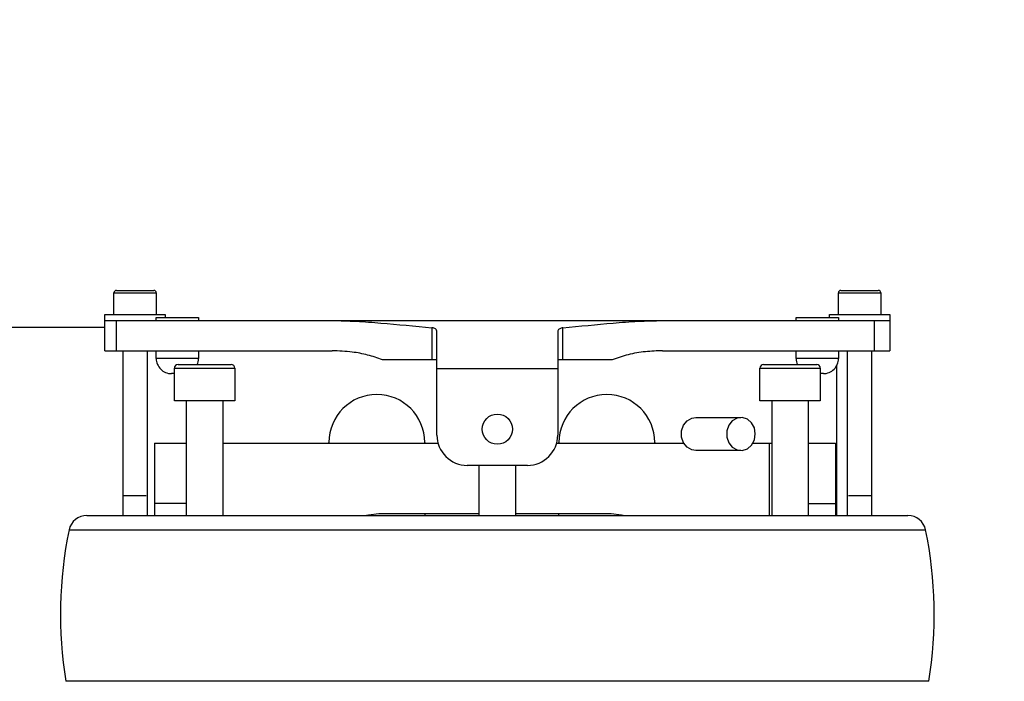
# Model space of a CAD drawing. Header units: inches. Extents: x 144.9 to 238.4, y 214.8 to 247.7.
# Tile 188 of 256: x 183.17 to 183.571, y 225.295 to 225.565. Entities that reach past the tile are written whole.
import ezdxf

# ---------------------------------------------------------------- set-up
doc = ezdxf.new("R2010")
doc.units = ezdxf.units.IN
doc.header["$LTSCALE"] = 0.25
doc.header["$MEASUREMENT"] = 0
doc.layers.add('ANNOTATIONS', color=1, linetype='Continuous')
doc.layers.add('MOTOR RH', color=7, linetype='Continuous')
doc.styles.add('ARIAL', font='arial.ttf', dxfattribs={"height": 0.09375})
doc.dimstyles.new('STANDARD$0', dxfattribs={"dimtxt": 0.09375, "dimasz": 0.09375, "dimexe": 0.03125, "dimexo": 0.046875, "dimgap": 0.09, "dimtad": 0, "dimtih": 1, "dimtoh": 1, "dimdec": 4, "dimzin": 0, "dimdsep": 46, "dimtxsty": 'ARIAL', "dimcen": 0.09, "dimadec": 0, "dimazin": 0, "dimtfac": 1, "dimtdec": 4, "dimtofl": 0, "dimtmove": 0, "dimatfit": 1, "dimfxl": 1, "dimtolj": 1, "dimtzin": 0, "dimarcsym": 0})

# ---------------------------------------------------------------- blocks, each defined once
blk = doc.blocks.new('*D49')
at = {"layer": 'ANNOTATIONS', "color": 0, "lineweight": -2, "transparency": 16777216}
for p, q in [((182.6900893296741, 223.8493624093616), (182.6900893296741, 225.9990556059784)), ((183.8307143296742, 224.9900478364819), (183.8307143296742, 225.9990556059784)), ((182.7838393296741, 225.9678056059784), (182.9752918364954, 225.9678056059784)), ((183.7369643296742, 225.9678056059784), (183.5455118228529, 225.9678056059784))]:
    blk.add_line(p, q, dxfattribs=at)
at = {"layer": 'ANNOTATIONS', "color": 0, "transparency": 16777216}
for points in [[(182.7838393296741, 225.9834306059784), (182.7838393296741, 225.9521806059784), (182.6900893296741, 225.9678056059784)], [(183.7369643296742, 225.9834306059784), (183.7369643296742, 225.9521806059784), (183.8307143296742, 225.9678056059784)]]:
    blk.add_solid(points, dxfattribs=at)
at = {"layer": 'defpoints', "color": 0, "transparency": 16777216}
for p in [(182.6900893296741, 225.9678056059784), (183.8307143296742, 224.9431728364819), (182.6900893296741, 223.8024874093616)]:
    blk.add_point(p, dxfattribs=at)
at = {"layer": 'ANNOTATIONS', "color": 0, "transparency": 16777216, "insert": (183.2604018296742, 225.9678056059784), "char_height": 0.09375, "attachment_point": 5, "style": 'ARIAL'}
blk.add_mtext('\\A1;18 5/8"', dxfattribs=at)
blk = doc.blocks.new('*D51')
at = {"layer": 'ANNOTATIONS', "color": 0, "lineweight": -2, "transparency": 16777216}
for p, q in [((182.6900893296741, 223.8493624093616), (182.6900893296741, 226.3654182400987)), ((184.1636564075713, 225.1127240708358), (184.1636564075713, 226.3654182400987)), ((182.7838393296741, 226.3341682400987), (183.2225311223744, 226.3341682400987)), ((184.0699064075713, 226.3341682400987), (183.631214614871, 226.3341682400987))]:
    blk.add_line(p, q, dxfattribs=at)
at = {"layer": 'ANNOTATIONS', "color": 0, "transparency": 16777216}
for points in [[(182.7838393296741, 226.3497932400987), (182.7838393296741, 226.3185432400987), (182.6900893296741, 226.3341682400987)], [(184.0699064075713, 226.3497932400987), (184.0699064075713, 226.3185432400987), (184.1636564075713, 226.3341682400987)]]:
    blk.add_solid(points, dxfattribs=at)
at = {"layer": 'defpoints', "color": 0, "transparency": 16777216}
for p in [(182.6900893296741, 226.3341682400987), (184.1636564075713, 225.0658490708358), (182.6900893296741, 223.8024874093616)]:
    blk.add_point(p, dxfattribs=at)
at = {"layer": 'ANNOTATIONS', "color": 0, "transparency": 16777216, "insert": (183.4268728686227, 226.3341682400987), "char_height": 0.09375, "attachment_point": 5, "style": 'ARIAL'}
blk.add_mtext('\\A1;24""', dxfattribs=at)

msp = doc.modelspace()

# ---------------------------------------------------------------- linework, layer by layer
at = {"layer": 'MOTOR RH'}
for p, q in [((183.2079596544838, 225.4442953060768), (183.2079596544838, 225.4531535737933)), ((183.2079596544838, 225.4531535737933), (183.2251840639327, 225.4531535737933)), ((183.2251840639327, 225.4531535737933), (183.2251840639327, 225.4442953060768)), ((183.503235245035, 225.4442953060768), (183.503235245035, 225.4531535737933)), ((183.503235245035, 225.4531535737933), (183.5204596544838, 225.4531535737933)), ((183.5204596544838, 225.4531535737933), (183.5204596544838, 225.4442953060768)), ((183.2042687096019, 225.4442953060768), (183.2288750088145, 225.4442953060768)), ((183.2042687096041, 225.4295315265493), (183.2042687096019, 225.4442953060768)), ((183.2042687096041, 225.4418346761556), (183.5241505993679, 225.4418346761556)), ((183.2089611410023, 225.4295315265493), (183.2089611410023, 225.4418346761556)), ((183.2251840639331, 225.4418346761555), (183.2251840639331, 225.4430649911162)), ((183.2251840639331, 225.4430649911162), (183.2424084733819, 225.4430649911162)), ((183.2288750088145, 225.4442953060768), (183.2288750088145, 225.4430649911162)), ((183.2424084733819, 225.4430649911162), (183.2424084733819, 225.4418346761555)), ((183.4860108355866, 225.4418346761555), (183.4860108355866, 225.4430649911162)), ((183.4860108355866, 225.4430649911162), (183.5032352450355, 225.4430649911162)), ((183.4995443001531, 225.4430649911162), (183.4995443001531, 225.4442953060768)), ((183.4995443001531, 225.4442953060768), (183.5241505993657, 225.4442953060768)), ((183.5032352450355, 225.4430649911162), (183.5032352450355, 225.4418346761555)), ((183.5179096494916, 225.4295315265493), (183.5179096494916, 225.4418346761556)), ((183.5241505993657, 225.4442953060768), (183.5241505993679, 225.4295315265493)), ((183.2042687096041, 225.4390049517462), (183.0713393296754, 225.4390049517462)), ((183.3374855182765, 225.438903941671), (183.3374855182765, 225.4258405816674)), ((183.3396033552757, 225.3950827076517), (183.3396033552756, 225.4371299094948)), ((183.3888159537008, 225.4371299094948), (183.3888159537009, 225.3950827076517)), ((183.3909337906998, 225.4258405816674), (183.3909337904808, 225.4389039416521)), ((183.2042687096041, 225.4295315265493), (183.2968781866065, 225.4295315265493)), ((183.2116505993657, 225.3623563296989), (183.2116505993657, 225.4295315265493)), ((183.2214931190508, 225.4295315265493), (183.2214931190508, 225.3623563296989)), ((183.2251840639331, 225.4263327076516), (183.2251840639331, 225.4295315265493)), ((183.2424084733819, 225.4295315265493), (183.2424084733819, 225.4263327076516)), ((183.4315411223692, 225.4295315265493), (183.5241505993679, 225.4295315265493)), ((183.4860108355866, 225.4263327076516), (183.4860108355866, 225.4295315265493)), ((183.5032352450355, 225.4295315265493), (183.5032352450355, 225.4263327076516)), ((183.5069261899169, 225.3623563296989), (183.5069261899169, 225.4295315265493)), ((183.5167687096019, 225.4295315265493), (183.5167687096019, 225.3623563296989)), ((183.2424084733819, 225.4263327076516), (183.2251840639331, 225.4263327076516)), ((183.3396033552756, 225.4258405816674), (183.3173482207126, 225.4258405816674)), ((183.4110710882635, 225.4258405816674), (183.3888159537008, 225.4258405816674)), ((183.5032352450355, 225.4263327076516), (183.4860108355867, 225.4263327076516)), ((183.2325722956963, 225.4091082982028), (183.2325722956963, 225.4223956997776)), ((183.2325722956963, 225.4223956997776), (183.2571785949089, 225.4223956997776)), ((183.2571785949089, 225.4223956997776), (183.2571785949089, 225.4091082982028)), ((183.3888159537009, 225.4221496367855), (183.3396033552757, 225.4221496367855)), ((183.471240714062, 225.4091082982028), (183.471240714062, 225.4223956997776)), ((183.471240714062, 225.4223956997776), (183.4958470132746, 225.4223956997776)), ((183.4958470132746, 225.4223956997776), (183.4958470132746, 225.4091082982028)), ((183.5025893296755, 225.3623563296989), (183.5025893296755, 225.4233799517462)), ((183.4970836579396, 225.4201811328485), (183.4958470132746, 225.4201811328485)), ((183.2571785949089, 225.4091082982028), (183.2325722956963, 225.4091082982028)), ((183.2374935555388, 225.3623563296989), (183.2374935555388, 225.4091082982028)), ((183.2522573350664, 225.4091082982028), (183.2522573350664, 225.3623563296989)), ((183.4958470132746, 225.4091082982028), (183.471240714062, 225.4091082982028)), ((183.4761619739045, 225.3623563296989), (183.4761619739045, 225.4091082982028)), ((183.4909257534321, 225.4091082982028), (183.4909257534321, 225.3623563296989)), ((183.4450413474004, 225.4023415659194), (183.4634960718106, 225.4023415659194)), ((183.2244458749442, 225.3918838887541), (183.2374935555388, 225.3918838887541)), ((183.2244458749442, 225.3918838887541), (183.2244458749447, 225.3623563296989)), ((183.2522573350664, 225.3918838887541), (183.3400264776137, 225.3918838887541)), ((183.2955580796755, 225.3918838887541), (183.2955580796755, 225.3921299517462)), ((183.3346205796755, 225.3921299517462), (183.3346205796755, 225.3918838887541)), ((183.3883928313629, 225.3918838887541), (183.4401297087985, 225.3918838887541)), ((183.3893080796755, 225.3918838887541), (183.3893080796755, 225.3921299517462)), ((183.4283705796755, 225.3921299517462), (183.4283705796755, 225.3918838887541)), ((183.4634960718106, 225.3888081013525), (183.4450413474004, 225.3888081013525)), ((183.4684077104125, 225.3918838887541), (183.4761619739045, 225.3918838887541)), ((183.4749380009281, 225.3918838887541), (183.4749380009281, 225.3623563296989)), ((183.4909257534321, 225.3918838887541), (183.5020049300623, 225.3918838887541)), ((183.5020049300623, 225.3918838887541), (183.5020049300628, 225.3623563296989)), ((183.3765128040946, 225.3827795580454), (183.351906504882, 225.3827795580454)), ((183.3568277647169, 225.3623563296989), (183.3568277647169, 225.3827795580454)), ((183.3715915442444, 225.3827795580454), (183.3715915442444, 225.3623563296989)), ((183.2374935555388, 225.3672775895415), (183.2244458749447, 225.3672775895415)), ((183.4909257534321, 225.3672775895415), (183.5020049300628, 225.3672775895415)), ((183.1968868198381, 225.3623563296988), (183.5315324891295, 225.3623563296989)), ((183.3568277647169, 225.3629714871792), (183.3158582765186, 225.3629714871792)), ((183.3346205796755, 225.3629714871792), (183.3346205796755, 225.3623563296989)), ((183.4105925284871, 225.3629714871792), (183.3715915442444, 225.3629714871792)), ((183.3893080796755, 225.3623563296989), (183.3893080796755, 225.3629714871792)), ((183.1896575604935, 225.3564677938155), (183.5387617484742, 225.3564677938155)), ((183.5400479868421, 225.2947283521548), (183.1883713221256, 225.2947283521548))]:
    msp.add_line(p, q, dxfattribs=at)
at = {"layer": 'MOTOR RH', "flags": 128}
for points in [[(183.4450413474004, 225.3888081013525), (183.4434376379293, 225.3890664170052), (183.4415098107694, 225.3901748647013), (183.4400589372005, 225.3920126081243), (183.4392809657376, 225.3943314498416), (183.4392809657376, 225.3968182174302), (183.4400589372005, 225.3991370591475), (183.4415098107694, 225.4009748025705), (183.4434376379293, 225.4020832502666), (183.4450413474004, 225.4023415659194)], [(183.4693562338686, 225.3955748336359), (183.4689605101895, 225.3980192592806), (183.4678267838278, 225.400133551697), (183.4661081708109, 225.4016321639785), (183.4640367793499, 225.4023127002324), (183.4618923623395, 225.4020832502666), (183.4599645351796, 225.4009748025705), (183.4585136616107, 225.3991370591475), (183.4577356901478, 225.3968182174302), (183.4577356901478, 225.3943314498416), (183.4585136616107, 225.3920126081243), (183.4599645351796, 225.3901748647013), (183.4618923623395, 225.3890664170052), (183.4640367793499, 225.3888369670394), (183.4661081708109, 225.3895175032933), (183.4678267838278, 225.3910161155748), (183.4689605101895, 225.3931304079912), (183.4693562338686, 225.3955748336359)], [(183.3158582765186, 225.3629714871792), (183.3116376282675, 225.3625278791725), (183.3108987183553, 225.3623563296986)], [(183.4155520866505, 225.3623563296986), (183.4148131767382, 225.3625278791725), (183.4105925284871, 225.3629714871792)]]:
    msp.add_lwpolyline(points, dxfattribs=at)
at = {"layer": 'MOTOR RH'}
msp.add_circle((183.3642096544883, 225.3975433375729), 0.006151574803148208, dxfattribs=at)
for centre, radius, start, end in [((183.2089439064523, 225.4531535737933), 0.0009842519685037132, 90, 180), ((183.2241998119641, 225.4531535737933), 0.0009842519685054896, 0, 90), ((183.5042194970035, 225.4531535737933), 0.0009842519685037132, 90, 180), ((183.5194754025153, 225.4531535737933), 0.0009842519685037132, 0, 90), ((183.2313356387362, 225.4263327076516), 0.00615157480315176, 179.9999999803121, 270.0001144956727), ((183.2362568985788, 225.4263327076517), 0.0061515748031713, 336.1642605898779, 359.9999999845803), ((183.4921624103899, 225.4263327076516), 0.006151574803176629, 179.9999999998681, 203.8357423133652), ((183.4970836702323, 225.4263327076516), 0.006151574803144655, 269.999942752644, 1.31903963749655e-10), ((183.234048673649, 225.4223956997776), 0.001476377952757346, 90, 180), ((183.2557022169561, 225.4223956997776), 0.00147637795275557, 0, 90), ((183.4727170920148, 225.4223956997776), 0.001476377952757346, 90, 180), ((183.4943706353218, 225.4223956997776), 0.001476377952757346, 0, 90), ((183.3150893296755, 225.3921299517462), 0.01953125, 0, 180), ((183.4088393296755, 225.3921299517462), 0.01953125, 0, 180), ((183.351906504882, 225.3950827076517), 0.01230314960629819, 179.9999999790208, 270), ((183.3765128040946, 225.3950827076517), 0.01230314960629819, 270, 2.097924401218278e-08), ((183.1968868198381, 225.3549744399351), 0.007381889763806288, 90, 168.3285300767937), ((183.5315324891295, 225.3549744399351), 0.007381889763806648, 11.67146992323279, 90), ((183.3559305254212, 225.3221206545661), 0.1697834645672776, 168.3285300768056, 189.2844910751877), ((183.3724887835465, 225.3221206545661), 0.1697834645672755, 350.7155089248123, 11.67146992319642)]:
    msp.add_arc(centre, radius, start, end, dxfattribs=at)
for points, knots in [([(183.2089439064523, 225.4541378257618), (183.2090463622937, 225.4541378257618), (183.2092045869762, 225.4541378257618), (183.2101544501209, 225.4541378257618), (183.211140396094, 225.4541378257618), (183.2123540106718, 225.4541378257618), (183.2141316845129, 225.4541378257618), (183.2156126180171, 225.4541378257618), (183.2165718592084, 225.4541378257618)], [0, 0, 0, 0, 0.2394429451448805, 0.3697767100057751, 0.500000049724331, 0.6303337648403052, 0.7605570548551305, 1, 1, 1, 1]), ([(183.2165718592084, 225.4541378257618), (183.2175310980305, 225.4541378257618), (183.2190124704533, 225.4541378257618), (183.2207900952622, 225.4541378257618), (183.2220039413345, 225.4541378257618), (183.2229895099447, 225.4541378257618), (183.2239391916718, 225.4541378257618), (183.2240973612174, 225.4541378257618), (183.2241998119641, 225.4541378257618)], [0, 0, 0, 0, 0.2394429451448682, 0.3697767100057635, 0.5000000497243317, 0.6303337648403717, 0.7605570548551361, 1, 1, 1, 1]), ([(183.5042194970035, 225.4541378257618), (183.5043219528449, 225.4541378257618), (183.5044801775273, 225.4541378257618), (183.505430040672, 225.4541378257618), (183.5064159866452, 225.4541378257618), (183.507629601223, 225.4541378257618), (183.5094072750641, 225.4541378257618), (183.5108882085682, 225.4541378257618), (183.5118474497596, 225.4541378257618)], [0, 0, 0, 0, 0.2394429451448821, 0.3697767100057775, 0.5000000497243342, 0.6303337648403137, 0.7605570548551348, 1, 1, 1, 1]), ([(183.5118474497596, 225.4541378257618), (183.5128066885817, 225.4541378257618), (183.5142880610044, 225.4541378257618), (183.5160656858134, 225.4541378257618), (183.5172795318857, 225.4541378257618), (183.5182651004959, 225.4541378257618), (183.519214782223, 225.4541378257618), (183.5193729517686, 225.4541378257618), (183.5194754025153, 225.4541378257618)], [0, 0, 0, 0, 0.2394429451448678, 0.3697767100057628, 0.5000000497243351, 0.6303337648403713, 0.7605570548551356, 1, 1, 1, 1]), ([(183.2968781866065, 225.4418346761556), (183.3001587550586, 225.4417710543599), (183.3067209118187, 225.4416437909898), (183.3201908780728, 225.4405589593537), (183.3305481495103, 225.4395678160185), (183.3374855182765, 225.438903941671)], [0, 0, 0, 0, 0.248171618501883, 0.4964203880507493, 1, 1, 1, 1]), ([(183.3909337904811, 225.4389039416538), (183.3977767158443, 225.4395578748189), (183.4080870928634, 225.440543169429), (183.4215611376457, 225.4416385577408), (183.428214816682, 225.4417693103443), (183.4315411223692, 225.4418346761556)], [0, 0, 0, 0, 0.496702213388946, 0.7483914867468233, 1, 1, 1, 1]), ([(183.3396033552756, 225.4371299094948), (183.339568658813, 225.4373951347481), (183.3395065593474, 225.4378698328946), (183.3390191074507, 225.438403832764), (183.3383971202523, 225.4387330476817), (183.3378514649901, 225.4388666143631), (183.3375474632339, 225.4388976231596), (183.3374855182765, 225.438903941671)], [0, 0, 0, 0, 0.3122151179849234, 0.5588002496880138, 0.7673326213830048, 0.9525905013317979, 1, 1, 1, 1]), ([(183.3909337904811, 225.4389039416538), (183.3906879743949, 225.4388683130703), (183.390197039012, 225.4387971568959), (183.3895874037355, 225.4385206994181), (183.3891182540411, 225.4381230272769), (183.3888563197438, 225.4376434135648), (183.3888282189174, 225.4372859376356), (183.3888159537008, 225.4371299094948)], [0, 0, 0, 0, 0.1895617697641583, 0.3785862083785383, 0.5812799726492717, 0.8172405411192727, 1, 1, 1, 1]), ([(183.3173482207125, 225.4258405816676), (183.3153564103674, 225.4265418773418), (183.3113300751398, 225.4279595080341), (183.3044211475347, 225.4291906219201), (183.2996059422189, 225.4294082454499), (183.2968781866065, 225.4295315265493)], [0, 0, 0, 0, 0.297955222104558, 0.6023001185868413, 0.9999999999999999, 0.9999999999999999, 0.9999999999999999, 0.9999999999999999]), ([(183.4315411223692, 225.4295315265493), (183.4292241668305, 225.4294391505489), (183.4245589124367, 225.4292531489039), (183.4176389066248, 225.4281216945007), (183.4132081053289, 225.4265828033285), (183.4110710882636, 225.4258405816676)], [0, 0, 0, 0, 0.3380906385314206, 0.6807549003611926, 1, 1, 1, 1]), ([(183.234048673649, 225.4238720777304), (183.2341932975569, 225.4238720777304), (183.234415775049, 225.4238720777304), (183.2357658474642, 225.4238720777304), (183.2371631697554, 225.4238720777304), (183.238897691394, 225.4238720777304), (183.2414183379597, 225.4238720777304), (183.2435134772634, 225.4238720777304), (183.2448754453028, 225.4238720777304)], [0, 0, 0, 0, 0.2394568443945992, 0.3683606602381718, 0.5000000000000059, 0.6316393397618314, 0.7605431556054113, 0.9999999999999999, 0.9999999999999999, 0.9999999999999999, 0.9999999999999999]), ([(183.2448754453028, 225.4238720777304), (183.2462374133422, 225.4238720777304), (183.2483325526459, 225.4238720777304), (183.2508531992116, 225.4238720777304), (183.2525877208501, 225.4238720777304), (183.2539850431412, 225.4238720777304), (183.2553351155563, 225.4238720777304), (183.2555575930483, 225.4238720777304), (183.2557022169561, 225.4238720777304)], [0, 0, 0, 0, 0.2394568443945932, 0.3683606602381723, 0.4999999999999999, 0.6316393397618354, 0.7605431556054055, 1, 1, 1, 1]), ([(183.4727170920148, 225.4238720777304), (183.4728617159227, 225.4238720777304), (183.4730841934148, 225.4238720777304), (183.47443426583, 225.4238720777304), (183.4758315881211, 225.4238720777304), (183.4775661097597, 225.4238720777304), (183.4800867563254, 225.4238720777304), (183.4821818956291, 225.4238720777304), (183.4835438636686, 225.4238720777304)], [0, 0, 0, 0, 0.2394568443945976, 0.3683606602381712, 0.5000000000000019, 0.6316393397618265, 0.7605431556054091, 1, 1, 1, 1]), ([(183.4835438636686, 225.4238720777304), (183.484905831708, 225.4238720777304), (183.4870009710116, 225.4238720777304), (183.4895216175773, 225.4238720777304), (183.4912561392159, 225.4238720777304), (183.4926534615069, 225.4238720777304), (183.494003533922, 225.4238720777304), (183.494226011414, 225.4238720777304), (183.4943706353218, 225.4238720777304)], [0, 0, 0, 0, 0.2394568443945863, 0.3683606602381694, 0.4999999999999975, 0.631639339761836, 0.760543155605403, 1, 1, 1, 1]), ([(183.2325722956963, 225.4201811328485), (183.2325292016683, 225.4201811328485), (183.2323360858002, 225.4201811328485), (183.2320461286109, 225.4201811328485), (183.2317253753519, 225.4201811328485), (183.2314200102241, 225.4201811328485), (183.2313688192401, 225.4201811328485), (183.231335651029, 225.4201811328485)], [0, 0, 0, 0, 0.05599199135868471, 0.2509150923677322, 0.4463508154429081, 0.6412736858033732, 1, 1, 1, 1]), ([(183.2119964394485, 225.370476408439), (183.2120054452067, 225.370476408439), (183.2121315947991, 225.370476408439), (183.2130505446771, 225.370476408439), (183.2146279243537, 225.370476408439), (183.2159241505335, 225.370476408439), (183.2165718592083, 225.370476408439)], [0, 0, 0, 0, 0.02498619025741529, 0.3499980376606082, 0.6752018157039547, 1, 1, 1, 1]), ([(183.2165718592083, 225.370476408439), (183.2172198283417, 225.370476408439), (183.2185165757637, 225.370476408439), (183.2200900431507, 225.370476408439), (183.2210034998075, 225.370476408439), (183.2211290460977, 225.370476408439), (183.2211340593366, 225.370476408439)], [0, 0, 0, 0, 0.3285662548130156, 0.6575428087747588, 0.9863252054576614, 1, 1, 1, 1]), ([(183.5072720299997, 225.370476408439), (183.5072810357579, 225.370476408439), (183.5074071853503, 225.370476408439), (183.5083261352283, 225.370476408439), (183.5099035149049, 225.370476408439), (183.5111997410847, 225.370476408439), (183.5118474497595, 225.370476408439)], [0, 0, 0, 0, 0.02498619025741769, 0.3499980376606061, 0.6752018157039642, 0.9999999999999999, 0.9999999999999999, 0.9999999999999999, 0.9999999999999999]), ([(183.5118474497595, 225.370476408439), (183.5124954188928, 225.370476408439), (183.5137921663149, 225.370476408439), (183.5153656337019, 225.370476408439), (183.5162790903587, 225.370476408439), (183.5164046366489, 225.370476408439), (183.5164096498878, 225.370476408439)], [0, 0, 0, 0, 0.3285662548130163, 0.6575428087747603, 0.9863252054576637, 1, 1, 1, 1])]:
    msp.add_open_spline(points, degree=3, knots=knots, dxfattribs=at)

# ---------------------------------------------------------------- dimensions: what is measured, and where the dimension line sits
at = {"layer": 'ANNOTATIONS'}
for base, p1, text, picture, middle in [((182.6900893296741, 226.3341682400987), (184.1636564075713, 225.0658490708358), '24""', '*D51', (183.4268728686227, 226.3341682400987)), ((182.6900893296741, 225.9678056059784), (183.8307143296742, 224.9431728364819), '18 5/8"', '*D49', (183.2604018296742, 225.9678056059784))]:
    dim = msp.add_linear_dim(base=base, p1=p1, p2=(182.6900893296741, 223.8024874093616), text=text, dimstyle='STANDARD$0', dxfattribs=at)
    dim.commit()
    dim.dimension.update_dxf_attribs({"geometry": picture, "text_midpoint": middle, "dimtype": 160})

doc.saveas('drawing.dxf')
